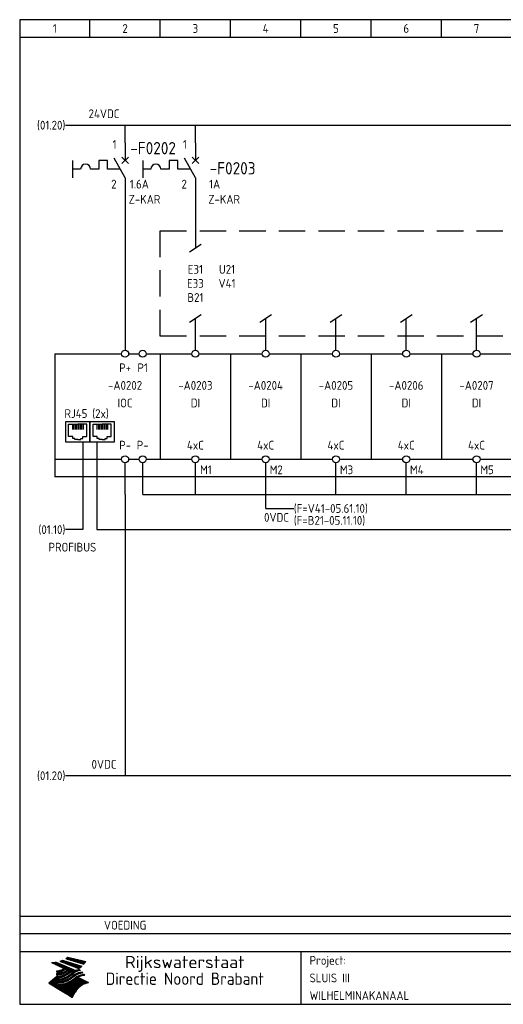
# Model space of a CAD drawing. Extents: x 10 to 410, y 10 to 290.
# Tile 1 of 2: x 10 to 148, y 10 to 290. Entities that reach past the tile are written whole.
import ezdxf
from ezdxf.enums import TextEntityAlignment as Align

# ---------------------------------------------------------------- set-up
doc = ezdxf.new("R2010")
doc.units = 0
doc.header["$LTSCALE"] = 15
doc.header["$MEASUREMENT"] = 0
doc.linetypes.add('DASHED', pattern=[0.75, 0.5, -0.25])
doc.linetypes.add('DASHEDX2', pattern=[38.1, 25.4, -12.7])
for name, color, linetype in [('0-25', 7, 'CONTINUOUS'), ('0-35', 2, 'CONTINUOUS'), ('0-50', 3, 'CONTINUOUS'), ('B-25', 7, 'CONTINUOUS'), ('B-35', 2, 'CONTINUOUS'), ('S-25', 7, 'CONTINUOUS')]:
    doc.layers.add(name, color=color, linetype=linetype)
doc.styles.add('ISO', font='iso.shx')
doc.styles.get("Standard").update_dxf_attribs({"font": 'iso.shx'})

# ---------------------------------------------------------------- blocks, each defined once
blk = doc.blocks.new('0035')
at = {"layer": 'S-25'}
blk.add_circle((0, 0), 1, dxfattribs=at)
at = {"layer": 'B-25'}
blk.add_attdef('OM1', text='', height=2.5, dxfattribs=at).set_placement((0, -3.01), align=Align.MIDDLE)
blk = doc.blocks.new('0081')
at = {"layer": 'S-25', "color": 0}
for p, q in [((6.96, 5.66), (0, 5.66)), ((0, 5.66), (0, 0)), ((6.96, 0), (6.96, 5.66)), ((0.88, 1.5), (0.88, 5.02)), ((0.88, 5.02), (3.48, 5.02)), ((1.96, 4.87), (1.96, 3.49)), ((2.4, 4.87), (2.4, 3.49)), ((2.83, 4.87), (2.83, 3.49)), ((3.27, 4.87), (3.27, 3.49)), ((6.08, 5.02), (3.48, 5.02)), ((3.7, 4.87), (3.7, 3.49)), ((4.13, 4.87), (4.13, 3.49)), ((4.57, 4.87), (4.57, 3.49)), ((5, 4.87), (5, 3.49)), ((6.08, 1.5), (6.08, 5.02)), ((0, 0), (6.96, 0)), ((2.05, 1.5), (0.88, 1.5)), ((2.05, 0.89), (2.05, 1.5)), ((2.62, 0.89), (2.05, 0.89)), ((2.62, 0.61), (2.62, 0.89)), ((3.48, 0.61), (2.62, 0.61)), ((3.48, 0.61), (4.35, 0.61)), ((4.35, 0.89), (4.91, 0.89)), ((4.35, 0.61), (4.35, 0.89)), ((4.91, 1.5), (6.08, 1.5)), ((4.91, 0.89), (4.91, 1.5))]:
    blk.add_line(p, q, dxfattribs=at)
blk = doc.blocks.new('KADERA3')
at = {"layer": '0-25'}
for p, q in [((30, 285), (30, 290)), ((50, 285), (50, 290)), ((70, 285), (70, 290)), ((90, 285), (90, 290)), ((110, 285), (110, 290)), ((130, 285), (130, 290)), ((10, 285), (410, 285)), ((410, 35), (10, 35)), ((410, 30), (10, 30))]:
    blk.add_line(p, q, dxfattribs=at)
at = {"layer": '0-25', "color": 7}
for p, q in [((21.94, 22.42), (22.53, 22.42)), ((22.06, 22.48), (22.36, 22.48)), ((22.18, 22.53), (27.65, 20.8)), ((22.18, 22.53), (27.65, 20.8)), ((23.14, 22.99), (28.22, 21.46)), ((23.14, 22.99), (28.22, 21.46)), ((23.15, 22.98), (25.33, 22.98)), ((23.23, 23.04), (25.09, 23.04)), ((23.32, 23.1), (24.84, 23.1)), ((23.34, 22.93), (25.57, 22.93)), ((23.4, 23.15), (24.6, 23.15)), ((23.49, 23.21), (24.36, 23.21)), ((23.52, 22.87), (25.81, 22.87)), ((23.57, 23.27), (24.12, 23.27)), ((23.64, 23.32), (23.87, 23.32)), ((23.7, 23.36), (28.82, 22.17)), ((23.7, 23.36), (28.82, 22.17)), ((23.71, 22.82), (26.06, 22.82)), ((23.9, 22.76), (26.3, 22.76)), ((24.09, 22.7), (26.54, 22.7)), ((24.27, 22.65), (26.78, 22.65)), ((24.46, 22.59), (27.03, 22.59)), ((24.65, 22.53), (27.27, 22.53)), ((24.84, 22.48), (27.51, 22.48)), ((25.02, 22.42), (27.75, 22.42)), ((19.1, 21.89), (25.12, 19)), ((19.1, 21.89), (25.12, 19)), ((19.17, 21.86), (20.7, 21.86)), ((19.29, 21.8), (20.83, 21.8)), ((19.4, 21.75), (20.96, 21.75)), ((19.52, 21.69), (21.09, 21.69)), ((19.64, 21.63), (21.22, 21.63)), ((19.74, 21.92), (20.56, 21.92)), ((19.75, 21.58), (21.36, 21.58)), ((19.87, 21.52), (21.49, 21.52)), ((19.99, 21.47), (21.62, 21.47)), ((20.11, 21.41), (21.75, 21.41)), ((20.22, 21.35), (21.88, 21.35)), ((20.25, 21.97), (20.43, 21.97)), ((20.34, 21.3), (22.02, 21.3)), ((20.38, 21.99), (26.02, 19.59)), ((20.38, 21.99), (26.02, 19.59)), ((20.46, 21.24), (22.15, 21.24)), ((20.57, 21.18), (22.28, 21.18)), ((20.69, 21.13), (22.41, 21.13)), ((20.81, 21.07), (22.55, 21.07)), ((20.92, 21.02), (22.68, 21.02)), ((21.04, 20.96), (22.81, 20.96)), ((21.16, 20.9), (22.94, 20.9)), ((21.19, 19.61), (22.35, 19.61)), ((21.27, 20.85), (23.07, 20.85)), ((21.39, 20.79), (23.21, 20.79)), ((21.42, 19.67), (22.47, 19.67)), ((21.47, 22.25), (26.83, 20.19)), ((21.47, 22.25), (26.83, 20.19)), ((21.49, 22.25), (23.07, 22.25)), ((21.51, 20.73), (23.34, 20.73)), ((21.6, 22.2), (23.25, 22.2)), ((21.62, 19.72), (22.59, 19.72)), ((21.63, 20.68), (23.47, 20.68)), ((21.65, 22.31), (22.89, 22.31)), ((21.74, 20.62), (23.6, 20.62)), ((21.75, 22.14), (23.42, 22.14)), ((21.8, 22.37), (22.71, 22.37)), ((21.8, 19.78), (22.69, 19.78)), ((21.86, 20.57), (23.73, 20.57)), ((21.9, 22.08), (23.6, 22.08)), ((21.96, 19.83), (22.79, 19.83)), ((21.98, 20.51), (23.87, 20.51)), ((22.04, 22.03), (23.78, 22.03)), ((22.09, 20.45), (24, 20.45)), ((22.11, 19.89), (22.89, 19.89)), ((22.19, 21.97), (23.96, 21.97)), ((22.21, 20.4), (24.13, 20.4)), ((22.24, 19.95), (22.99, 19.95)), ((22.33, 20.34), (24.26, 20.34)), ((22.34, 21.92), (24.13, 21.92)), ((22.37, 20), (23.08, 20)), ((22.44, 20.28), (24.4, 20.28)), ((22.48, 21.86), (24.31, 21.86)), ((22.49, 20.06), (23.04, 20.06)), ((22.56, 20.23), (24.53, 20.23)), ((22.61, 20.12), (22.93, 20.12)), ((22.63, 21.8), (24.49, 21.8)), ((22.68, 20.17), (24.66, 20.17)), ((22.71, 20.17), (22.82, 20.17)), ((23.11, 20.02), (22.77, 20.2)), ((23.11, 20.02), (22.77, 20.2)), ((22.78, 21.75), (24.67, 21.75)), ((22.79, 20.12), (24.79, 20.12)), ((22.91, 20.06), (24.92, 20.06)), ((22.92, 21.69), (24.85, 21.69)), ((23.03, 20), (25.06, 20)), ((23.07, 21.63), (25.02, 21.63)), ((23.15, 19.95), (25.19, 19.95)), ((23.22, 21.58), (25.2, 21.58)), ((23.26, 19.89), (25.32, 19.89)), ((23.3, 19.61), (23.88, 19.61)), ((23.36, 21.52), (25.38, 21.52)), ((23.38, 19.83), (25.45, 19.83)), ((23.39, 19.67), (23.81, 19.67)), ((23.45, 19.7), (23.58, 19.79)), ((23.45, 19.7), (23.58, 19.79)), ((23.48, 19.72), (23.7, 19.72)), ((23.5, 19.78), (25.58, 19.78)), ((23.51, 21.47), (25.56, 21.47)), ((23.56, 19.78), (23.59, 19.78)), ((23.56, 19.39), (23.9, 19.62)), ((23.56, 19.39), (23.9, 19.62)), ((23.58, 19.79), (23.9, 19.62)), ((23.58, 19.79), (23.9, 19.62)), ((23.61, 19.72), (25.72, 19.72)), ((23.66, 21.41), (25.74, 21.41)), ((23.73, 19.67), (25.85, 19.67)), ((23.8, 21.35), (25.91, 21.35)), ((23.85, 19.61), (25.98, 19.61)), ((23.95, 21.3), (26.09, 21.3)), ((24.09, 21.24), (26.27, 21.24)), ((24.24, 21.18), (26.45, 21.18)), ((24.39, 21.13), (26.62, 21.13)), ((24.53, 21.07), (26.8, 21.07)), ((24.68, 21.02), (26.98, 21.02)), ((24.83, 20.96), (27.16, 20.96)), ((24.97, 20.9), (27.34, 20.9)), ((25.12, 20.85), (27.51, 20.85)), ((25.21, 22.37), (28, 22.37)), ((25.27, 20.79), (27.63, 20.79)), ((25.4, 22.31), (28.24, 22.31)), ((25.41, 20.73), (27.57, 20.73)), ((25.56, 20.68), (27.51, 20.68)), ((25.58, 22.25), (28.48, 22.25)), ((25.71, 20.62), (27.44, 20.62)), ((25.77, 22.2), (28.72, 22.2)), ((25.85, 20.57), (27.37, 20.57)), ((25.96, 22.14), (28.79, 22.14)), ((26, 20.51), (27.29, 20.51)), ((26.06, 19.61), (26.85, 19.61)), ((26.15, 22.08), (28.75, 22.08)), ((26.15, 20.45), (27.22, 20.45)), ((26.21, 19.67), (27.23, 19.67)), ((26.29, 20.4), (27.14, 20.4)), ((26.33, 22.03), (28.71, 22.03)), ((26.44, 20.34), (27.06, 20.34)), ((26.44, 19.72), (27.18, 19.72)), ((26.52, 21.97), (28.66, 21.97)), ((26.59, 20.28), (26.97, 20.28)), ((26.71, 21.92), (28.62, 21.92)), ((26.73, 20.23), (26.89, 20.23)), ((26.9, 21.86), (28.57, 21.86)), ((27.08, 21.8), (28.52, 21.8)), ((27.13, 19.78), (27.25, 19.64)), ((27.13, 19.78), (27.25, 19.64)), ((27.27, 21.75), (28.48, 21.75)), ((27.46, 21.69), (28.43, 21.69)), ((27.65, 21.63), (28.38, 21.63)), ((27.83, 21.58), (28.33, 21.58)), ((28.02, 21.52), (28.28, 21.52)), ((28.21, 21.47), (28.22, 21.47)), ((20.58, 17.88), (18.3, 16)), ((20.58, 17.88), (18.3, 16)), ((19.33, 16.85), (21.07, 16.85)), ((19.4, 16.91), (21.55, 16.91)), ((19.47, 16.97), (21.88, 16.97)), ((19.54, 17.02), (22.13, 17.02)), ((19.61, 17.08), (22.34, 17.08)), ((19.67, 17.13), (20.6, 17.13)), ((19.74, 17.19), (20.6, 17.19)), ((19.81, 17.25), (20.6, 17.25)), ((19.88, 17.3), (20.6, 17.3)), ((19.95, 17.36), (20.6, 17.36)), ((20.01, 17.42), (20.6, 17.42)), ((20.08, 17.47), (20.93, 17.47)), ((20.15, 17.53), (21.26, 17.53)), ((20.22, 17.58), (21.51, 17.58)), ((20.29, 17.64), (21.72, 17.64)), ((20.35, 17.7), (21.9, 17.7)), ((20.42, 17.75), (22.07, 17.75)), ((20.49, 17.81), (22.22, 17.81)), ((20.56, 17.87), (22.36, 17.87)), ((20.6, 19.11), (20.58, 19.51)), ((20.6, 19.11), (20.58, 19.51)), ((20.58, 19.5), (22.09, 19.5)), ((20.58, 19.44), (21.95, 19.44)), ((20.59, 19.38), (21.79, 19.38)), ((20.59, 19.33), (21.62, 19.33)), ((20.59, 19.27), (21.42, 19.27)), ((20.6, 19.22), (21.2, 19.22)), ((20.6, 19.16), (20.93, 19.16)), ((20.6, 19.11), (20.69, 19.12)), ((20.6, 19.11), (20.69, 19.12)), ((20.6, 18.79), (20.77, 18.81)), ((20.6, 18.79), (20.77, 18.81)), ((20.6, 18.29), (20.6, 18.79)), ((20.6, 18.29), (20.6, 18.79)), ((20.6, 18.77), (22.46, 18.77)), ((20.6, 18.71), (22.33, 18.71)), ((20.6, 18.65), (22.19, 18.65)), ((20.6, 18.6), (22.04, 18.6)), ((20.6, 18.54), (21.87, 18.54)), ((20.6, 18.48), (21.68, 18.48)), ((20.6, 18.43), (21.46, 18.43)), ((20.6, 18.37), (21.21, 18.37)), ((20.6, 18.32), (20.87, 18.32)), ((20.6, 18.29), (20.88, 18.32)), ((20.6, 18.29), (20.88, 18.32)), ((20.6, 17.88), (20.86, 17.91)), ((20.6, 17.88), (20.86, 17.91)), ((20.6, 17.43), (20.97, 17.48)), ((20.6, 17.43), (20.97, 17.48)), ((20.6, 17.43), (20.6, 17.09)), ((20.6, 17.43), (20.6, 17.09)), ((20.6, 17.09), (21.26, 17.16)), ((20.6, 17.09), (21.26, 17.16)), ((20.6, 16.8), (21.37, 16.89)), ((20.6, 16.8), (21.37, 16.89)), ((20.6, 16.8), (20.6, 16.45)), ((20.6, 16.8), (20.6, 16.45)), ((20.9, 19.55), (22.23, 19.55)), ((20.9, 18.82), (22.59, 18.82)), ((20.98, 17.92), (22.5, 17.92)), ((21.02, 17.13), (22.53, 17.13)), ((21.32, 18.88), (22.71, 18.88)), ((21.32, 17.98), (22.62, 17.98)), ((21.47, 17.19), (22.7, 17.19)), ((21.59, 18.03), (22.74, 18.03)), ((21.61, 18.93), (22.82, 18.93)), ((21.77, 17.25), (22.85, 17.25)), ((21.8, 18.09), (22.85, 18.09)), ((21.84, 18.99), (22.92, 18.99)), ((21.99, 18.15), (22.95, 18.15)), ((22.01, 17.3), (22.99, 17.3)), ((22.03, 19.05), (23.03, 19.05)), ((22.16, 18.2), (23.05, 18.2)), ((22.21, 19.1), (23.12, 19.1)), ((22.21, 17.36), (23.12, 17.36)), ((22.31, 18.26), (23.15, 18.26)), ((22.36, 19.16), (23.22, 19.16)), ((22.39, 17.42), (23.24, 17.42)), ((22.45, 18.32), (23.24, 18.32)), ((22.51, 19.22), (23.3, 19.22)), ((22.56, 17.47), (23.36, 17.47)), ((22.59, 18.37), (23.33, 18.37)), ((22.64, 19.27), (23.39, 19.27)), ((22.71, 18.43), (23.42, 18.43)), ((22.71, 17.53), (23.47, 17.53)), ((22.77, 19.33), (23.47, 19.33)), ((22.83, 18.48), (23.5, 18.48)), ((22.84, 17.58), (23.57, 17.58)), ((22.89, 19.38), (23.55, 19.38)), ((22.94, 18.54), (23.58, 18.54)), ((22.96, 16.85), (23.86, 16.85)), ((22.97, 17.64), (23.67, 17.64)), ((23, 19.44), (23.63, 19.44)), ((23.04, 18.6), (23.66, 18.6)), ((23.1, 19.5), (23.72, 19.5)), ((23.1, 17.7), (23.77, 17.7)), ((23.12, 16.91), (23.96, 16.91)), ((23.14, 18.65), (23.74, 18.65)), ((23.21, 19.55), (23.8, 19.55)), ((23.21, 17.75), (23.86, 17.75)), ((23.24, 18.71), (23.82, 18.71)), ((23.26, 16.97), (24.05, 16.97)), ((23.32, 17.81), (23.95, 17.81)), ((23.33, 18.77), (23.91, 18.77)), ((23.39, 17.02), (24.14, 17.02)), ((23.42, 18.82), (23.99, 18.82)), ((23.42, 17.87), (24.03, 17.87)), ((23.51, 18.88), (24.07, 18.88)), ((23.52, 17.92), (24.11, 17.92)), ((23.52, 17.08), (24.22, 17.08)), ((23.54, 18.9), (24.3, 19.42)), ((23.54, 18.9), (24.3, 19.42)), ((23.59, 18.93), (24.15, 18.93)), ((23.62, 17.98), (24.2, 17.98)), ((23.63, 17.13), (24.3, 17.13)), ((23.65, 18.59), (24.62, 19.25)), ((23.65, 18.59), (24.62, 19.25)), ((23.67, 18.99), (24.23, 18.99)), ((23.71, 18.03), (24.28, 18.03)), ((23.75, 19.05), (24.32, 19.05)), ((23.75, 17.19), (24.38, 17.19)), ((23.79, 18.09), (24.36, 18.09)), ((23.83, 19.1), (24.4, 19.1)), ((23.85, 17.25), (24.46, 17.25)), ((23.88, 18.15), (24.44, 18.15)), ((23.92, 19.16), (24.48, 19.16)), ((23.94, 18.19), (25.23, 19.07)), ((23.94, 18.19), (25.23, 19.07)), ((23.95, 17.3), (24.55, 17.3)), ((23.96, 19.55), (25.96, 19.55)), ((23.96, 18.2), (24.53, 18.2)), ((24, 19.22), (24.56, 19.22)), ((24.04, 18.26), (24.61, 18.26)), ((24.05, 17.36), (24.63, 17.36)), ((24.06, 17.88), (25.34, 18.76)), ((24.06, 17.88), (25.34, 18.76)), ((24.08, 19.5), (25.88, 19.5)), ((24.08, 19.27), (24.58, 19.27)), ((24.13, 18.32), (24.69, 18.32)), ((24.14, 17.42), (24.71, 17.42)), ((24.16, 19.33), (24.47, 19.33)), ((24.2, 19.44), (25.79, 19.44)), ((24.21, 18.37), (24.77, 18.37)), ((24.23, 17.47), (24.79, 17.47)), ((24.24, 17.48), (25.52, 18.36)), ((24.24, 17.48), (25.52, 18.36)), ((24.25, 19.38), (24.36, 19.38)), ((24.29, 18.43), (24.85, 18.43)), ((24.3, 19.42), (24.62, 19.25)), ((24.3, 19.42), (24.62, 19.25)), ((24.31, 19.38), (25.71, 19.38)), ((24.31, 17.53), (24.87, 17.53)), ((24.35, 17.17), (25.64, 18.05)), ((24.35, 17.17), (25.64, 18.05)), ((24.37, 18.48), (24.94, 18.48)), ((24.39, 17.58), (24.96, 17.58)), ((24.43, 19.33), (25.62, 19.33)), ((24.45, 18.54), (25.02, 18.54)), ((24.47, 17.64), (25.04, 17.64)), ((24.54, 18.6), (25.1, 18.6)), ((24.55, 19.27), (25.54, 19.27)), ((24.56, 17.7), (25.12, 17.7)), ((24.62, 18.65), (25.18, 18.65)), ((24.63, 16.72), (25.91, 17.6)), ((24.63, 16.72), (25.91, 17.6)), ((24.64, 17.75), (25.2, 17.75)), ((24.67, 19.22), (25.45, 19.22)), ((24.7, 18.71), (25.27, 18.71)), ((24.72, 17.81), (25.29, 17.81)), ((24.78, 19.16), (25.37, 19.16)), ((24.78, 18.77), (25.34, 18.77)), ((24.8, 17.87), (25.37, 17.87)), ((24.82, 16.85), (28.23, 16.85)), ((24.87, 18.82), (25.4, 18.82)), ((24.89, 17.92), (25.45, 17.92)), ((24.9, 19.1), (25.28, 19.1)), ((24.9, 16.91), (28.11, 16.91)), ((24.95, 18.88), (25.45, 18.88)), ((24.97, 17.98), (25.53, 17.98)), ((24.99, 16.97), (28, 16.97)), ((25.02, 19.05), (25.2, 19.05)), ((25.03, 18.93), (25.51, 18.93)), ((25.05, 18.03), (25.61, 18.03)), ((25.07, 17.02), (27.89, 17.02)), ((25.11, 18.99), (25.57, 18.99)), ((26.02, 19.59), (25.12, 19)), ((26.02, 19.59), (25.12, 19)), ((25.13, 18.09), (25.68, 18.09)), ((25.15, 17.08), (27.77, 17.08)), ((25.19, 19.05), (25.63, 19.05)), ((25.21, 18.15), (25.75, 18.15)), ((25.23, 17.13), (27.66, 17.13)), ((25.26, 19.1), (25.7, 19.1)), ((25.3, 18.2), (25.82, 18.2)), ((25.31, 17.19), (27.55, 17.19)), ((25.33, 19.16), (25.77, 19.16)), ((25.38, 18.26), (25.89, 18.26)), ((25.39, 19.22), (25.85, 19.22)), ((25.4, 17.25), (27.43, 17.25)), ((25.46, 18.32), (25.97, 18.32)), ((25.47, 19.27), (25.93, 19.27)), ((25.48, 17.3), (27.32, 17.3)), ((25.54, 19.33), (26.03, 19.33)), ((25.54, 18.37), (26.06, 18.37)), ((25.56, 17.36), (27.21, 17.36)), ((25.62, 18.43), (26.14, 18.43)), ((25.63, 19.38), (26.13, 19.38)), ((25.64, 17.42), (27.1, 17.42)), ((25.7, 18.48), (26.24, 18.48)), ((25.72, 19.44), (26.24, 19.44)), ((25.73, 17.47), (26.98, 17.47)), ((25.79, 18.54), (26.34, 18.54)), ((25.81, 17.53), (26.87, 17.53)), ((25.82, 19.5), (26.36, 19.5)), ((25.89, 18.6), (26.46, 18.6)), ((25.89, 17.58), (26.76, 17.58)), ((25.93, 19.55), (26.53, 19.55)), ((25.96, 17.64), (26.64, 17.64)), ((25.99, 18.65), (26.58, 18.65)), ((26.04, 17.7), (26.59, 17.7)), ((26.1, 18.71), (26.72, 18.71)), ((26.12, 17.75), (26.67, 17.75)), ((26.2, 17.81), (26.76, 17.81)), ((26.23, 18.77), (26.89, 18.77)), ((26.29, 17.87), (26.86, 17.87)), ((26.37, 18.82), (27.09, 18.82)), ((26.39, 17.92), (26.97, 17.92)), ((26.49, 17.98), (27.09, 17.98)), ((26.53, 18.88), (27.34, 18.88)), ((26.56, 17.68), (29.54, 16.2)), ((26.56, 17.68), (29.54, 16.2)), ((26.6, 18.03), (27.22, 18.03)), ((26.72, 18.09), (27.38, 18.09)), ((26.73, 18.93), (27.66, 18.93)), ((26.85, 18.15), (27.56, 18.15)), ((26.99, 18.99), (27.9, 18.99)), ((27, 18.2), (27.8, 18.2)), ((27.18, 18.26), (28.13, 18.26)), ((27.26, 19.05), (27.84, 19.05)), ((27.39, 18.32), (28.47, 18.32)), ((27.7, 18.37), (28.49, 18.37)), ((27.78, 19.1), (27.93, 18.96)), ((27.78, 19.1), (27.93, 18.96)), ((28, 18.43), (28.44, 18.43)), ((28.39, 18.48), (28.54, 18.32)), ((28.39, 18.48), (28.54, 18.32)), ((24.94, 11.97), (18.3, 16)), ((24.94, 11.97), (18.3, 16)), ((18.31, 16.01), (20.96, 16.01)), ((18.38, 16.07), (21.46, 16.07)), ((18.38, 15.95), (20.6, 15.95)), ((18.45, 16.12), (21.88, 16.12)), ((18.47, 15.9), (20.6, 15.9)), ((18.52, 16.18), (22.15, 16.18)), ((18.57, 15.84), (20.6, 15.84)), ((18.59, 16.23), (22.38, 16.23)), ((18.65, 16.29), (22.58, 16.29)), ((18.66, 15.78), (20.6, 15.78)), ((18.72, 16.35), (22.75, 16.35)), ((18.75, 15.73), (20.6, 15.73)), ((18.79, 16.4), (22.91, 16.4)), ((18.85, 15.67), (20.6, 15.67)), ((18.86, 16.46), (20.6, 16.46)), ((18.93, 16.52), (20.6, 16.52)), ((18.94, 15.62), (20.6, 15.62)), ((18.99, 16.57), (20.6, 16.57)), ((19.03, 15.56), (27.83, 15.56)), ((19.06, 16.63), (20.6, 16.63)), ((19.12, 15.5), (27.75, 15.5)), ((19.13, 16.68), (20.6, 16.68)), ((19.2, 16.74), (20.6, 16.74)), ((19.22, 15.45), (27.66, 15.45)), ((19.27, 16.8), (20.6, 16.8)), ((19.31, 15.39), (27.58, 15.39)), ((19.4, 15.33), (27.5, 15.33)), ((19.49, 15.28), (27.43, 15.28)), ((19.59, 15.22), (27.36, 15.22)), ((19.68, 15.17), (27.29, 15.17)), ((19.77, 15.11), (27.22, 15.11)), ((19.86, 15.05), (27.15, 15.05)), ((19.96, 15), (27.09, 15)), ((20.05, 14.94), (27.02, 14.94)), ((20.14, 14.88), (26.96, 14.88)), ((20.24, 14.83), (26.9, 14.83)), ((20.33, 14.77), (26.84, 14.77)), ((20.42, 14.72), (26.79, 14.72)), ((20.51, 14.66), (26.73, 14.66)), ((20.6, 16.45), (21.56, 16.56)), ((20.6, 16.45), (21.56, 16.56)), ((20.6, 15.97), (21.67, 16.09)), ((20.6, 15.97), (21.67, 16.09)), ((20.6, 15.97), (20.6, 15.58)), ((20.6, 15.97), (20.6, 15.58)), ((20.6, 15.58), (21.95, 15.73)), ((20.6, 15.58), (21.95, 15.73)), ((20.61, 14.6), (26.68, 14.6)), ((20.7, 16.46), (23.06, 16.46)), ((20.7, 14.55), (26.62, 14.55)), ((20.79, 14.49), (26.57, 14.49)), ((20.88, 14.43), (26.52, 14.43)), ((20.94, 15.62), (27.92, 15.62)), ((20.98, 14.38), (26.47, 14.38)), ((21.07, 14.32), (26.42, 14.32)), ((21.16, 14.27), (26.38, 14.27)), ((21.2, 16.52), (23.2, 16.52)), ((21.25, 14.21), (26.33, 14.21)), ((21.35, 14.15), (26.29, 14.15)), ((21.44, 14.1), (26.24, 14.1)), ((21.45, 15.67), (28.01, 15.67)), ((21.53, 14.04), (26.2, 14.04)), ((21.72, 16.57), (23.32, 16.57)), ((21.96, 15.73), (28.11, 15.73)), ((22.1, 16.63), (23.44, 16.63)), ((22.34, 15.78), (28.21, 15.78)), ((22.38, 16.68), (23.56, 16.68)), ((22.6, 16.74), (23.66, 16.74)), ((22.62, 15.84), (28.33, 15.84)), ((22.79, 16.8), (23.77, 16.8)), ((22.84, 15.9), (28.52, 15.9)), ((23.04, 15.95), (28.71, 15.95)), ((23.21, 16.01), (28.9, 16.01)), ((23.37, 16.07), (29.08, 16.07)), ((23.51, 16.12), (29.27, 16.12)), ((29.41, 16.17), (23.65, 16.17)), ((23.77, 16.23), (29.47, 16.23)), ((23.89, 16.29), (29.36, 16.29)), ((24, 16.35), (29.24, 16.35)), ((24.11, 16.4), (29.13, 16.4)), ((24.21, 16.46), (29.02, 16.46)), ((24.31, 16.52), (28.91, 16.52)), ((24.4, 16.57), (28.79, 16.57)), ((24.49, 16.63), (28.68, 16.63)), ((24.57, 16.68), (28.57, 16.68)), ((24.66, 16.74), (28.45, 16.74)), ((24.74, 16.8), (28.34, 16.8)), ((28.29, 15.83), (29.54, 16.2)), ((28.29, 15.83), (29.54, 16.2)), ((29.54, 16.2), (29.45, 16.17)), ((29.54, 16.2), (29.45, 16.17)), ((29.46, 16.18), (29.47, 16.18)), ((21.63, 13.98), (26.16, 13.98)), ((21.72, 13.93), (26.12, 13.93)), ((21.81, 13.87), (26.08, 13.87)), ((21.9, 13.82), (26.04, 13.82)), ((22, 13.76), (26, 13.76)), ((22.09, 13.7), (25.96, 13.7)), ((22.18, 13.65), (25.93, 13.65)), ((22.27, 13.59), (25.89, 13.59)), ((22.37, 13.53), (25.86, 13.53)), ((22.46, 13.48), (25.82, 13.48)), ((22.55, 13.42), (25.79, 13.42)), ((22.65, 13.37), (25.76, 13.37)), ((22.74, 13.31), (25.73, 13.31)), ((22.83, 13.25), (25.69, 13.25)), ((22.92, 13.2), (25.66, 13.2)), ((23.02, 13.14), (25.63, 13.14)), ((23.11, 13.08), (25.59, 13.08)), ((23.2, 13.03), (25.56, 13.03)), ((23.29, 12.97), (25.53, 12.97)), ((23.39, 12.92), (25.5, 12.92)), ((23.48, 12.86), (25.46, 12.86)), ((23.57, 12.8), (25.43, 12.8)), ((23.66, 12.75), (25.4, 12.75)), ((23.76, 12.69), (25.36, 12.69)), ((23.85, 12.63), (25.33, 12.63)), ((23.94, 12.58), (25.3, 12.58)), ((24.04, 12.52), (25.26, 12.52)), ((24.13, 12.47), (25.23, 12.47)), ((24.22, 12.41), (25.2, 12.41)), ((24.31, 12.35), (25.17, 12.35)), ((24.41, 12.3), (25.13, 12.3)), ((24.5, 12.24), (25.1, 12.24)), ((24.59, 12.18), (25.07, 12.18)), ((24.68, 12.13), (25.03, 12.13)), ((24.78, 12.07), (25, 12.07)), ((24.87, 12.02), (24.97, 12.02)), ((24.94, 11.97), (25.81, 13.45)), ((24.94, 11.97), (25.81, 13.45))]:
    blk.add_line(p, q, dxfattribs=at)
for centre, radius, start, end in [((19.84, 27.26), 5.27, 288.0217, 296.3084), ((19.84, 27.26), 5.27, 288.0217, 296.3084), ((20.49, 27.56), 5.28, 300.0654, 307.393), ((20.49, 27.56), 5.28, 300.0654, 307.393), ((19.15, 29.7), 7.8, 269.6055, 279.0886), ((19.15, 29.7), 7.8, 269.6055, 279.0886), ((19.93, 25.38), 5.91, 276.3402, 298.7463), ((19.93, 25.38), 5.91, 276.3402, 298.7463), ((19.84, 25.09), 6.03, 278.129, 302.868), ((19.84, 25.09), 6.03, 278.129, 302.868), ((20.35, 24.56), 5.76, 274.164, 302.5474), ((20.35, 24.56), 5.76, 274.164, 302.5474), ((27.05, 17.17), 2.63, 107.4286, 133.7799), ((27.05, 17.17), 2.63, 107.4286, 133.7799), ((27.01, 16.84), 2.93, 87.7348, 104.8316), ((27.01, 16.84), 2.93, 87.7348, 104.8316), ((27.37, 15.71), 3.93, 91.7838, 103.2817), ((27.37, 15.71), 3.93, 91.7838, 103.2817), ((24.11, 24.7), 5.26, 301.1147, 312.2814), ((24.11, 24.7), 5.26, 301.1147, 312.2814), ((21.95, 27.32), 8.59, 316.9248, 323.1399), ((21.95, 27.32), 8.59, 316.9248, 323.1399), ((20.21, 23.78), 5.91, 273.6149, 304.3803), ((20.21, 23.78), 5.91, 273.6149, 304.3803), ((20.05, 24.28), 6.02, 277.9472, 305.7139), ((20.05, 24.28), 6.02, 277.9472, 305.7139), ((20.04, 23.49), 6.09, 278.8115, 306.4242), ((20.04, 23.49), 6.09, 278.8115, 306.4242), ((20.53, 23.07), 5.96, 277.0519, 304.973), ((20.53, 23.07), 5.96, 277.0519, 304.973), ((20.72, 22.76), 5.91, 276.3402, 304.3803), ((20.72, 22.76), 5.91, 276.3402, 304.3803), ((21.06, 22.34), 5.81, 274.9043, 303.1745), ((21.06, 22.34), 5.81, 274.9043, 303.1745), ((20.82, 22.06), 6.04, 278.1111, 305.8489), ((20.82, 22.06), 6.04, 278.1111, 305.8489), ((27.45, 16.91), 2.81, 110.4143, 138.7411), ((27.45, 16.91), 2.81, 110.4143, 138.7411), ((27.57, 15.64), 3.4, 98.1566, 126.9045), ((27.57, 15.64), 3.4, 98.1566, 126.9045), ((27.91, 15.54), 3.39, 100.5835, 132.088), ((27.91, 15.54), 3.39, 100.5835, 132.088), ((28.21, 14.74), 3.67, 95.7581, 128.7216), ((28.21, 14.74), 3.67, 95.7581, 128.7216), ((28.4, 15.05), 3.21, 96.3886, 125.0052), ((28.4, 15.05), 3.21, 96.3886, 125.0052), ((27.82, 16.31), 2.8, 90.634, 105.1984), ((27.82, 16.31), 2.8, 90.634, 105.1984), ((28.19, 15.04), 3.93, 93.8342, 103.2817), ((28.19, 15.04), 3.93, 93.8342, 103.2817), ((28.58, 15.69), 2.8, 93.8141, 105.1984), ((28.58, 15.69), 2.8, 93.8141, 105.1984), ((28.95, 14.41), 3.93, 96.0135, 103.2817), ((28.95, 14.41), 3.93, 96.0135, 103.2817), ((21.3, 21.6), 5.91, 276.3402, 304.3803), ((21.3, 21.6), 5.91, 276.3402, 304.3803), ((31.24, 10.26), 6.3, 117.9568, 149.6251), ((31.24, 10.26), 6.3, 117.9568, 149.6251)]:
    blk.add_arc(centre, radius, start, end, dxfattribs=at)
at = {"layer": '0-35'}
blk.add_line((90, 25), (90, 10), dxfattribs=at)
at = {"layer": '0-50'}
blk.add_line((10, 25), (410, 25), dxfattribs=at)
blk.add_lwpolyline([(10, 10), (410, 10), (410, 290), (10, 290)], close=True, dxfattribs=at)
at = {"layer": '0-25', "style": 'ISO'}
blk.add_text('Project:', height=2.5, dxfattribs=at).set_placement((92.5, 22.5), align=Align.MIDDLE_LEFT)
for tag, p in [('STR1', (20, 287.5)), ('STR2', (40, 287.5)), ('STR3', (60, 287.5)), ('STR4', (80, 287.5)), ('STR5', (100, 287.5)), ('STR6', (120, 287.5)), ('STR7', (140, 287.5)), ('STR8', (160, 287.5)), ('STR9', (180, 287.5)), ('STR10', (200, 287.5)), ('STR11', (220, 287.5)), ('STR12', (240, 287.5)), ('STR13', (260, 287.5)), ('STR14', (280, 287.5)), ('STR15', (300, 287.5)), ('STR16', (320, 287.5)), ('STR17', (340, 287.5)), ('STR18', (360, 287.5)), ('STR19', (380, 287.5)), ('STR20', (400, 287.5)), ('W', (180, 12.5)), ('Z', (310, 12.5)), ('Y', (327.5, 12.5))]:
    blk.add_attdef(tag, text='', height=2.5, dxfattribs=at).set_placement(p, align=Align.MIDDLE)
for tag, p in [('N', (220, 22.5)), ('B', (92.5, 17.5)), ('P', (220, 17.5)), ('C', (92.5, 12.5)), ('U', (220, 12.5)), ('REV', (295, 12.5))]:
    blk.add_attdef(tag, text='', height=2.5, dxfattribs=at).set_placement(p, align=Align.MIDDLE_LEFT)
at = {"layer": '0-35', "style": 'ISO', "width": 1.00614}
blk.add_text('Rijkswaterstaat', height=3.5, dxfattribs=at).set_placement((40, 20.28), (74, 20.28), align=Align.FIT)
at = {"layer": '0-35', "color": 2, "style": 'ISO', "width": 0.948867}
blk.add_text('Directie Noord Brabant', height=3.5, dxfattribs=at).set_placement((34.5, 15.53), (79.5, 15.53), align=Align.FIT)
at = {"layer": '0-35', "style": 'ISO'}
blk.add_attdef('RNR', text='', height=3.5, dxfattribs=at).set_placement((305, 17.5), align=Align.MIDDLE)
for tag, p in [('X', (178.5, 17.5)), ('FORM', (402.5, 15))]:
    blk.add_attdef(tag, text='', height=3.5, dxfattribs=at).set_placement(p, align=Align.MIDDLE_LEFT)
at = {"layer": '0-50', "style": 'ISO'}
for tag, p in [('M', (342.5, 15)), ('O', (365, 15))]:
    blk.add_attdef(tag, text='', height=5, dxfattribs=at).set_placement(p, align=Align.MIDDLE)
blk.add_attdef('Q', text='', height=5, dxfattribs=at).set_placement((382.5, 15), align=Align.MIDDLE_LEFT)
blk = doc.blocks.new('A$C1CBF7456')
at = {"layer": 'S-25'}
for p, q in [((0, 0), (0, -5)), ((-15, -5), (-15, -10)), ((-7.5, -5), (-7.5, -7.5)), ((-5, -5), (-7.5, -5)), ((-5, -7.5), (-5, -5)), ((0, -10), (-3.12, -4.38)), ((0.94, -4.06), (-0.94, -5.94)), ((-0.94, -4.06), (0.94, -5.94)), ((-12.65, -7.5), (-15, -7.5)), ((-7.5, -7.5), (-9.85, -7.5)), ((-1.39, -7.5), (-5, -7.5)), ((0, -10), (0, -15))]:
    blk.add_line(p, q, dxfattribs=at)
blk.add_arc((-11.25, -7.5), 1.4, 0, 180, dxfattribs=at)
at = {"layer": 'B-25'}
for tag, p in [('KN1', (-2.43, -1.73)), ('KN2', (-2.43, -13.01))]:
    blk.add_attdef(tag, text='', height=2.5, dxfattribs=at).set_placement(p, align=Align.RIGHT)
blk.add_attdef('OM1', (3.91, -13.01), '', height=2.5, dxfattribs=at)
at = {"layer": 'B-35'}
blk.add_attdef('KT', (4.05, -8.99), '', height=3.5, dxfattribs=at)

msp = doc.modelspace()

# ---------------------------------------------------------------- linework, layer by layer
at = {"layer": 'S-25'}
for p, q in [((23, 260), (395, 260)), ((40, 255), (40, 260)), ((60, 255), (60, 260)), ((40, 240), (40, 196)), ((60, 240), (60, 225)), ((61.67, 226.11), (58.33, 223.9)), ((61.67, 206.1), (58.33, 203.9)), ((60, 196), (60, 205)), ((81.67, 206.1), (78.33, 203.9)), ((80, 196), (80, 205)), ((101.67, 206.1), (98.33, 203.9)), ((100, 196), (100, 205)), ((121.67, 206.1), (118.33, 203.9)), ((120, 196), (120, 205)), ((141.67, 206.1), (138.33, 203.9)), ((140, 196), (140, 205)), ((20, 195), (39, 195)), ((20, 195), (20, 160)), ((41, 195), (44, 195)), ((46, 195), (59, 195)), ((50, 195), (50, 165)), ((61, 195), (79, 195)), ((70, 195), (70, 165)), ((81, 195), (90, 195)), ((90, 195), (90, 165)), ((90, 195), (99, 195)), ((101, 195), (110, 195)), ((110, 195), (110, 165)), ((110, 195), (119, 195)), ((121, 195), (130, 195)), ((130, 195), (130, 165)), ((130, 195), (139, 195)), ((141, 195), (150, 195)), ((28, 170), (28, 145)), ((32, 170), (32, 145)), ((20, 165), (39, 165)), ((40, 155), (40, 164)), ((41, 165), (44, 165)), ((45, 155), (45, 164)), ((46, 165), (59, 165)), ((60, 155), (60, 164)), ((61, 165), (79, 165)), ((80, 151), (80, 164)), ((81, 165), (90, 165)), ((90, 165), (99, 165)), ((100, 155), (100, 164)), ((101, 165), (110, 165)), ((110, 165), (119, 165)), ((120, 155), (120, 164)), ((121, 165), (130, 165)), ((130, 165), (139, 165)), ((140, 155), (140, 164)), ((141, 165), (150, 165)), ((370, 160), (20, 160)), ((45, 155), (180, 155)), ((28, 145), (23, 145))]:
    msp.add_line(p, q, dxfattribs=at)
at = {"layer": 'S-25', "linetype": 'DASHEDX2'}
for p, q in [((40, 155), (40, 75)), ((80, 151), (88, 151)), ((32, 145), (395, 145)), ((395, 75), (23, 75))]:
    msp.add_line(p, q, dxfattribs=at)
at = {"layer": 'S-25', "linetype": 'DASHED'}
msp.add_lwpolyline([(50, 230), (170, 230), (170, 200), (50, 200)], close=True, dxfattribs=at)

# ---------------------------------------------------------------- block references
at = {"layer": 'S-25'}
ref = msp.add_blockref('KADERA3', (0, 0), dxfattribs=at)
ref.add_attrib('B', 'SLUIS III', dxfattribs={"layer": '0-25', "height": 2.5, "style": 'ISO'}).set_placement((92.5, 17.5), align=Align.MIDDLE_LEFT)
ref.add_attrib('C', 'WILHELMINAKANAAL', dxfattribs={"layer": '0-25', "height": 2.5, "style": 'ISO'}).set_placement((92.5, 12.5), align=Align.MIDDLE_LEFT)
ref.add_attrib('STR1', '1', dxfattribs={"layer": '0-25', "height": 2.5, "style": 'ISO'}).set_placement((20, 287.5), align=Align.MIDDLE)
ref.add_attrib('STR2', '2', dxfattribs={"layer": '0-25', "height": 2.5, "style": 'ISO'}).set_placement((40, 287.5), align=Align.MIDDLE)
ref.add_attrib('STR3', '3', dxfattribs={"layer": '0-25', "height": 2.5, "style": 'ISO'}).set_placement((60, 287.5), align=Align.MIDDLE)
ref.add_attrib('STR4', '4', dxfattribs={"layer": '0-25', "height": 2.5, "style": 'ISO'}).set_placement((80, 287.5), align=Align.MIDDLE)
ref.add_attrib('STR5', '5', dxfattribs={"layer": '0-25', "height": 2.5, "style": 'ISO'}).set_placement((100, 287.5), align=Align.MIDDLE)
ref.add_attrib('STR6', '6', dxfattribs={"layer": '0-25', "height": 2.5, "style": 'ISO'}).set_placement((120, 287.5), align=Align.MIDDLE)
ref.add_attrib('STR7', '7', dxfattribs={"layer": '0-25', "height": 2.5, "style": 'ISO'}).set_placement((140, 287.5), align=Align.MIDDLE)
ref = msp.add_blockref('A$C1CBF7456', (40, 255), dxfattribs=at)
ref.add_attrib('KT', '-F0202', (41.47, 251.72), dxfattribs={"layer": 'B-35', "height": 3.5})
ref.add_attrib('OM1', '1.6A', (41.33, 241.99), dxfattribs={"layer": 'B-25', "height": 2.5})
ref.add_attrib('KN1', '1', dxfattribs={"layer": 'B-25', "height": 2.5}).set_placement((37.57, 253.27), align=Align.RIGHT)
ref.add_attrib('KN2', '2', dxfattribs={"layer": 'B-25', "height": 2.5}).set_placement((37.57, 241.99), align=Align.RIGHT)
ref = msp.add_blockref('A$C1CBF7456', (60, 255), dxfattribs=at)
ref.add_attrib('KT', '-F0203', (64.05, 246), dxfattribs={"layer": 'B-35', "height": 3.5})
ref.add_attrib('OM1', '1A', (63.91, 241.99), dxfattribs={"layer": 'B-25', "height": 2.5})
ref.add_attrib('KN1', '1', dxfattribs={"layer": 'B-25', "height": 2.5}).set_placement((57.57, 253.27), align=Align.RIGHT)
ref.add_attrib('KN2', '2', dxfattribs={"layer": 'B-25', "height": 2.5}).set_placement((57.57, 241.99), align=Align.RIGHT)
for p in [(40, 195), (45, 195), (60, 195), (80, 195), (100, 195), (120, 195), (140, 195)]:
    msp.add_blockref('0035', p, dxfattribs=at)
at = {"layer": 'S-25', "linetype": 'DASHEDX2'}
for p in [(23.04, 170), (30, 170)]:
    msp.add_blockref('0081', p, dxfattribs=at)
at = {"layer": 'S-25'}
ref = msp.add_blockref('0035', (40, 165), dxfattribs=at)
ref.add_attrib('OM1', 'P-', dxfattribs={"layer": 'B-25', "height": 2.5}).set_placement((40, 169), align=Align.MIDDLE)
ref = msp.add_blockref('0035', (45, 165), dxfattribs=at)
ref.add_attrib('OM1', 'P-', dxfattribs={"layer": 'B-25', "height": 2.5}).set_placement((45, 169), align=Align.MIDDLE)
ref = msp.add_blockref('0035', (60, 165), dxfattribs=at)
ref.add_attrib('OM1', '4xC', dxfattribs={"layer": 'B-25', "height": 2.5}).set_placement((60, 169), align=Align.MIDDLE)
ref = msp.add_blockref('0035', (80, 165), dxfattribs=at)
ref.add_attrib('OM1', '4xC', dxfattribs={"layer": 'B-25', "height": 2.5}).set_placement((80, 169), align=Align.MIDDLE)
ref = msp.add_blockref('0035', (100, 165), dxfattribs=at)
ref.add_attrib('OM1', '4xC', dxfattribs={"layer": 'B-25', "height": 2.5}).set_placement((100, 169), align=Align.MIDDLE)
ref = msp.add_blockref('0035', (120, 165), dxfattribs=at)
ref.add_attrib('OM1', '4xC', dxfattribs={"layer": 'B-25', "height": 2.5}).set_placement((120, 169), align=Align.MIDDLE)
ref = msp.add_blockref('0035', (140, 165), dxfattribs=at)
ref.add_attrib('OM1', '4xC', dxfattribs={"layer": 'B-25', "height": 2.5}).set_placement((140, 169), align=Align.MIDDLE)

# ---------------------------------------------------------------- texts
at = {"layer": 'B-25'}
for s, p in [('24VDC', (34, 262)), ('0VDC', (34, 77))]:
    msp.add_text(s, height=2.5, dxfattribs=at).set_placement(p, align=Align.CENTER)
for s, p in [('(01.20)', (23, 260)), ('(01.10)', (23, 145)), ('(01.20)', (23, 75))]:
    msp.add_text(s, height=2.5, dxfattribs=at).set_placement(p, align=Align.MIDDLE_RIGHT)
for s, p in [('Z-KAR', (45.51, 238.93)), ('Z-KAR', (68.18, 238.93)), ('E31', (60, 219)), ('U21', (69, 219)), ('E33', (60, 215)), ('V41', (69, 215)), ('B21', (60, 211)), ('P+', (40, 191)), ('P1', (45, 191)), ('-A0202', (40, 186)), ('-A0203', (60, 186)), ('-A0204', (80, 186)), ('-A0205', (100, 186)), ('-A0206', (120, 186)), ('-A0207', (140, 186)), ('IOC', (40, 181)), ('DI', (60, 181)), ('DI', (80, 181)), ('DI', (100, 181)), ('DI', (120, 181)), ('DI', (140, 181)), ('RJ45', (26, 178)), ('(2x)', (33, 178)), ('M1', (63, 162)), ('M2', (83, 162)), ('M3', (103, 162)), ('M4', (123, 162)), ('M5', (143, 162)), ('0VDC', (83.09, 148.46)), ('PROFIBUS', (25, 140)), ('VOEDING', (40, 32.5))]:
    msp.add_text(s, height=2.5, dxfattribs=at).set_placement(p, align=Align.MIDDLE)
for s, p in [('(F=V41-05.61.10)', (88, 151)), ('(F=B21-05.11.10)', (88, 147.61))]:
    msp.add_text(s, height=2.5, dxfattribs=at).set_placement(p, align=Align.MIDDLE_LEFT)

doc.saveas('drawing.dxf')
